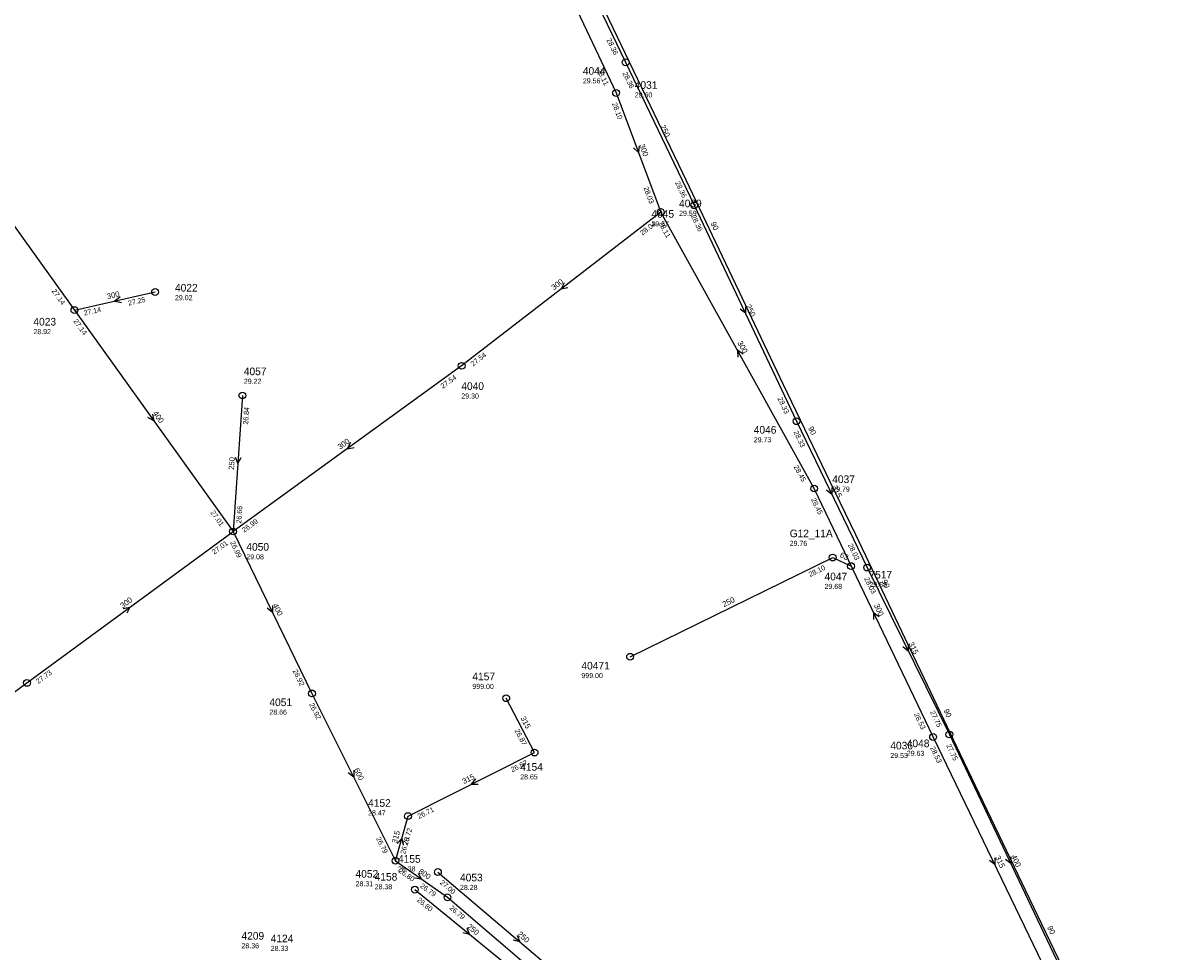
# Model space of a CAD drawing. Header units: metres. Extents: x 179992 to 198392, y 351761 to 369438.
# Tile 50 of 194: x 185445 to 185719, y 359105 to 359325. Entities that reach past the tile are written whole.
import ezdxf

# ---------------------------------------------------------------- set-up
doc = ezdxf.new("R2010")
doc.units = ezdxf.units.M

msp = doc.modelspace()

# ---------------------------------------------------------------- linework, layer by layer
at = {"layer": 'B-WE-RI-GWA-POMPPUT'}
msp.add_circle((185636.79, 359198.37), 0.8, dxfattribs=at)
at = {"layer": 'B-WE-RI-GWA-RIOOLLEIDING', "linetype": 'Continuous'}
for points in [[(185497.3, 359236.67), (185495.08, 359204.52)], [(185566.34, 359152.3), (185559.65, 359165.14)], [(185536.44, 359137.3), (185566.34, 359152.3)], [(185533.47, 359126.74), (185536.44, 359137.3)]]:
    msp.add_lwpolyline(points, dxfattribs=at)
at = {"layer": 'B-WE-RI-GWA-RIOOLLEIDING_BETON_300', "linetype": 'Continuous'}
for points in [[(185585.6, 359308.14), (185596.14, 359280.01)], [(185596.14, 359280.01), (185549.11, 359243.68)], [(185632.41, 359214.7), (185596.14, 359280.01)], [(185457.59, 359256.85), (185476.66, 359261.12)], [(185549.11, 359243.68), (185495.08, 359204.52)], [(185446.38, 359168.75), (185495.08, 359204.52)]]:
    msp.add_lwpolyline(points, dxfattribs=at)
at = {"layer": 'B-WE-RI-GWA-RIOOLLEIDING_BETON_400', "linetype": 'Continuous'}
for points in [[(185545.63, 359392.73), (185585.6, 359308.14)], [(185421.75, 359306.74), (185457.59, 359256.85)], [(185457.59, 359256.85), (185495.08, 359204.52)], [(185495.08, 359204.52), (185513.74, 359166.28)]]:
    msp.add_lwpolyline(points, dxfattribs=at)
at = {"layer": 'B-WE-RI-GWA-RIOOLLEIDING_BETON_600', "linetype": 'Continuous'}
msp.add_lwpolyline([(185513.74, 359166.28), (185533.47, 359126.74)], dxfattribs=at)
at = {"layer": 'B-WE-RI-GWA-RIOOLLEIDING_BETON_800', "linetype": 'Continuous'}
for points in [[(185533.47, 359126.74), (185545.76, 359118.1)], [(185545.76, 359118.1), (185581.91, 359087.18)]]:
    msp.add_lwpolyline(points, dxfattribs=at)
at = {"layer": 'B-WE-RI-GWA-RIOOLLEIDING_PVC_250', "linetype": 'Continuous'}
for points in [[(185588.92, 359174.93), (185636.79, 359198.37)], [(185401.51, 359135.74), (185446.38, 359168.75)]]:
    msp.add_lwpolyline(points, dxfattribs=at)
at = {"layer": 'B-WE-RI-GWA-RIOOLPUT_INSPECTIEPUT'}
for centre in [(185585.6, 359308.14), (185596.14, 359280.01), (185476.66, 359261.12), (185457.59, 359256.85), (185549.11, 359243.68), (185497.3, 359236.67), (185495.08, 359204.52), (185588.92, 359174.93), (185446.38, 359168.75), (185513.74, 359166.28), (185559.65, 359165.14), (185566.34, 359152.3), (185536.44, 359137.3), (185533.47, 359126.74), (185545.76, 359118.1)]:
    msp.add_circle(centre, 0.8, dxfattribs=at)
at = {"layer": 'B-WE-RI-GWA_STROMINGSRICHTING'}
for points in [[(185591.04, 359295.68), (185590.87, 359294.08), (185589.69, 359295.17)], [(185573.32, 359263.3), (185572.62, 359261.84), (185574.2, 359262.16)], [(185468.37, 359260), (185467.12, 359258.98), (185468.69, 359258.6)], [(185615.6, 359246.45), (185614.28, 359247.35), (185614.34, 359245.75)], [(185476.08, 359232.27), (185476.33, 359230.68), (185474.91, 359231.44)], [(185522.84, 359225.53), (185522.09, 359224.1), (185523.68, 359224.36)], [(185495.57, 359222.08), (185496.19, 359220.59), (185497.01, 359221.98)], [(185469.14, 359186.36), (185470.73, 359186.64), (185470, 359185.2)], [(185504.43, 359187.01), (185504.41, 359185.4), (185503.13, 359186.38)], [(185523.61, 359148.12), (185523.6, 359146.51), (185522.32, 359147.48)], [(185552.35, 359146.09), (185551.39, 359144.8), (185553, 359144.8)], [(185533.87, 359130.83), (185534.96, 359132.02), (185535.26, 359130.44)], [(185538.85, 359123.84), (185539.61, 359122.42), (185538.02, 359122.66)]]:
    msp.add_lwpolyline(points, dxfattribs=at)
at = {"layer": 'B-WE-RI-HWA-RIOOLLEIDING', "linetype": 'Continuous'}
for points in [[(185567.33, 359357.97), (185587.86, 359315.38)], [(185587.86, 359315.38), (185604.06, 359281.6)], [(185604.06, 359281.6), (185628.25, 359230.58)], [(185628.25, 359230.58), (185644.93, 359196)], [(185644.93, 359196), (185664.37, 359156.57)], [(185664.37, 359156.57), (185693.4, 359095.56)]]:
    msp.add_lwpolyline(points, dxfattribs=at)
at = {"layer": 'B-WE-RI-HWA-RIOOLPUT_INSPECTIEPUT'}
for centre in [(185587.86, 359315.38), (185604.06, 359281.6), (185628.25, 359230.58), (185644.93, 359196), (185664.37, 359156.57)]:
    msp.add_circle(centre, 0.8, dxfattribs=at)
at = {"layer": 'B-WE-RI-HWA_STROMINGSRICHTING'}
for points in [[(185616.19, 359257.7), (185616.15, 359256.09), (185614.89, 359257.08)], [(185636.61, 359214.9), (185636.59, 359213.29), (185635.32, 359214.27)], [(185654.66, 359177.89), (185654.65, 359176.29), (185653.37, 359177.26)], [(185678.92, 359127.67), (185678.89, 359126.07), (185677.62, 359127.06)]]:
    msp.add_lwpolyline(points, dxfattribs=at)
at = {"layer": 'B-WE-RI-PERSLEIDING-RIOOLPUT_INSPECTIEPUT'}
msp.add_circle((185641.12, 359196.36), 0.8, dxfattribs=at)
at = {"layer": 'B-WE-RI-PERSLEIDING_PE_63', "linetype": 'Continuous'}
msp.add_lwpolyline([(185636.79, 359198.37), (185641.12, 359196.36)], dxfattribs=at)
at = {"layer": 'B-WE-RI-PERSLEIDING_PP_90', "linetype": 'Continuous'}
msp.add_lwpolyline([(185719.07, 359034.26), (185692.889, 359091.077), (185693.88, 359095.764), (185691.011, 359101.739), (185683.394, 359117.692), (185666.955, 359152.026), (185658.433, 359169.902), (185653.94, 359179.248), (185642.241, 359203.757), (185636.208, 359216.235), (185625.192, 359239.216), (185613.937, 359262.907), (185601.358, 359289.198), (185583.991, 359325.428), (185521.799, 359455.403), (185570.742, 359353.184), (185521.799, 359455.403), (185521.8, 359455.4)], dxfattribs=at)
at = {"layer": 'B-WE-RI-VWA-RIOOLLEIDING', "linetype": 'Continuous'}
for points in [[(185689.67, 359095.65), (185660.52, 359155.98)], [(185543.5, 359124.07), (185582.22, 359091.13)]]:
    msp.add_lwpolyline(points, dxfattribs=at)
at = {"layer": 'B-WE-RI-VWA-RIOOLLEIDING_BETON_250', "linetype": 'Continuous'}
msp.add_lwpolyline([(185538.04, 359119.92), (185563.93, 359098.78)], dxfattribs=at)
at = {"layer": 'B-WE-RI-VWA-RIOOLLEIDING_BETON_300', "linetype": 'Continuous'}
msp.add_lwpolyline([(185660.52, 359155.98), (185632.41, 359214.7)], dxfattribs=at)
at = {"layer": 'B-WE-RI-VWA-RIOOLPUT_INSPECTIEPUT'}
for centre in [(185632.41, 359214.7), (185660.52, 359155.98), (185543.5, 359124.07), (185538.04, 359119.92)]:
    msp.add_circle(centre, 0.8, dxfattribs=at)
at = {"layer": 'B-WE-RI-VWA_STROMINGSRICHTING'}
for points in [[(185647.74, 359184.35), (185646.46, 359185.34), (185646.44, 359183.73)], [(185675.12, 359127.42), (185675.1, 359125.82), (185673.82, 359126.8)], [(185550.32, 359110.82), (185550.98, 359109.35), (185549.41, 359109.7)], [(185562.23, 359109.08), (185562.86, 359107.6), (185561.3, 359107.98)]]:
    msp.add_lwpolyline(points, dxfattribs=at)

# ---------------------------------------------------------------- texts
at = {"layer": 'B-WE-RI-GWA_AFM'}
for s, rotation, p in [('300', -69.46, (185591.06, 359295.8)), ('300', 37.69, (185570.91, 359261.49)), ('300', 12.62, (185465.44, 359259.42)), ('300', -60.95, (185614.21, 359249.1)), ('400', -54.38, (185476.06, 359232.42)), ('300', 35.93, (185520.37, 359223.82)), ('250', 86.05, (185495.3, 359219.08)), ('300', 36.3, (185469.02, 359186.32)), ('250', 26.09, (185611.11, 359186.67)), ('400', -63.99, (185504.42, 359187.15)), ('315', -62.48, (185562.97, 359160.45)), ('600', -63.48, (185523.6, 359148.25)), ('315', 26.64, (185549.65, 359144.82)), ('315', 74.29, (185533.78, 359130.74)), ('800', -35.11, (185538.78, 359123.95))]:
    msp.add_text(s, height=1.3, rotation=rotation, dxfattribs=at).set_placement(p)
at = {"layer": 'B-WE-RI-GWA_BOB'}
for s, rotation, p in [('28.11', -64.71, (185581.07, 359313.52)), ('28.10', -69.46, (185584.62, 359305.64)), ('28.03', -69.46, (185592.07, 359285.75)), ('28.04', 37.69, (185591.86, 359274.43)), ('28.11', -60.95, (185595.54, 359277.39)), ('27.14', -54.31, (185452.16, 359261.32)), ('27.25', 12.62, (185470.42, 359257.88)), ('27.14', 12.62, (185459.93, 359255.53)), ('27.14', -54.38, (185457.29, 359254.18)), ('27.54', 37.69, (185551.79, 359243.48)), ('27.54', 35.93, (185544.66, 359238.23)), ('26.84', 86.05, (185498.63, 359229.76)), ('28.45', -60.95, (185627.53, 359219.77)), ('26.66', 86.05, (185497.01, 359206.39)), ('27.01', -54.38, (185489.66, 359209)), ('26.99', 35.93, (185497.76, 359204.24)), ('27.01', 36.3, (185490.67, 359199.04)), ('26.99', -63.99, (185494.34, 359201.93)), ('28.10', 26.09, (185631.47, 359193.76)), ('27.73', 36.3, (185449.06, 359168.48)), ('26.92', -63.99, (185509.14, 359171.6)), ('26.92', -63.48, (185513.02, 359163.69)), ('26.87', -62.48, (185561.6, 359157.5)), ('26.87', 26.64, (185561.07, 359147.64)), ('26.71', 26.64, (185539.03, 359136.59)), ('26.72', 74.29, (185536.33, 359130.27)), ('26.79', -63.48, (185528.82, 359132.02)), ('26.73', 74.29, (185535.74, 359128.18)), ('26.80', -35.11, (185534.07, 359124.12)), ('26.79', -35.11, (185539.16, 359120.54)), ('26.79', -40.54, (185546.11, 359115.43))]:
    msp.add_text(s, height=1.2, rotation=rotation, dxfattribs=at).set_placement(p)
at = {"layer": 'B-WE-RI-GWA_PUTDEKSELNIVEAU'}
for s, p in [('29.60', (185590.02, 359307.08)), ('29.59', (185600.49, 359279.1)), ('29.02', (185481.36, 359259.18)), ('28.92', (185447.9, 359251.16)), ('29.22', (185497.63, 359239.42)), ('29.30', (185549.03, 359235.94)), ('29.76', (185626.63, 359201.13)), ('29.08', (185498.23, 359197.96)), ('999.00', (185577.41, 359169.89)), ('999.00', (185551.64, 359167.34)), ('28.66', (185503.67, 359161.24)), ('28.65', (185562.95, 359145.97)), ('28.47', (185527, 359137.45)), ('28.31', (185524.03, 359120.71)), ('28.28', (185548.72, 359119.84))]:
    msp.add_text(s, height=1.2, dxfattribs=at).set_placement(p)
at = {"layer": 'B-WE-RI-GWA_PUTNUMMER'}
for s, p in [('4031', (185590.02, 359309.12)), ('4039', (185600.49, 359281.14)), ('4022', (185481.36, 359261.22)), ('4023', (185447.9, 359253.2)), ('4057', (185497.63, 359241.46)), ('4040', (185549.03, 359237.98)), ('G12_11A', (185626.63, 359203.17)), ('4050', (185498.23, 359200)), ('40471', (185577.41, 359171.93)), ('4157', (185551.64, 359169.38)), ('4051', (185503.67, 359163.28)), ('4154', (185562.95, 359148.01)), ('4152', (185527, 359139.49)), ('4052', (185524.03, 359122.75)), ('4053', (185548.72, 359121.88))]:
    msp.add_text(s, height=1.8, dxfattribs=at).set_placement(p)
at = {"layer": 'B-WE-RI-HWA_AFM'}
for s, rotation, p in [('250', -64.38, (185595.98, 359300.24)), ('250', -64.63, (185616.19, 359257.83)), ('315', -64.25, (185636.62, 359215.03)), ('315', -63.76, (185654.67, 359178.03)), ('400', -64.55, (185678.92, 359127.8))]:
    msp.add_text(s, height=1.3, rotation=rotation, dxfattribs=at).set_placement(p)
at = {"layer": 'B-WE-RI-HWA_BOB'}
for s, rotation, p in [('28.36', -64.26, (185583.29, 359320.72)), ('28.36', -64.38, (185587.1, 359312.8)), ('28.36', -64.38, (185599.5, 359286.95)), ('28.36', -64.63, (185603.29, 359279.02)), ('28.33', -64.63, (185623.71, 359235.95)), ('28.33', -64.25, (185627.5, 359228)), ('28.03', -64.25, (185640.35, 359201.34)), ('28.03', -63.76, (185644.2, 359193.41)), ('27.75', -63.76, (185659.75, 359161.87)), ('27.75', -64.55, (185663.6, 359153.99))]:
    msp.add_text(s, height=1.2, rotation=rotation, dxfattribs=at).set_placement(p)
at = {"layer": 'B-WE-RI-HWA_PUTDEKSELNIVEAU'}
for s, p in [('29.56', (185577.75, 359310.41)), ('29.67', (185593.95, 359276.63)), ('29.73', (185618.14, 359225.61)), ('29.68', (185634.86, 359190.96)), ('29.63', (185654.3, 359151.53)), ('28.33', (185503.98, 359105.43))]:
    msp.add_text(s, height=1.2, dxfattribs=at).set_placement(p)
at = {"layer": 'B-WE-RI-HWA_PUTNUMMER'}
for s, p in [('4044', (185577.75, 359312.45)), ('4045', (185593.95, 359278.67)), ('4046', (185618.14, 359227.65)), ('4047', (185634.86, 359193)), ('4048', (185654.3, 359153.57)), ('4124', (185503.98, 359107.47))]:
    msp.add_text(s, height=1.8, dxfattribs=at).set_placement(p)
at = {"layer": 'B-WE-RI-PERSLEIDING_AFM'}
for s, rotation, p in [('90', -64.43, (185607.89, 359277.34)), ('90', -64.39, (185630.95, 359228.99)), ('63', -24.9, (185638.34, 359198.52)), ('90', -64.48, (185648.34, 359192.77)), ('90', -64.51, (185662.94, 359162.24)), ('90', -64.48, (185687.45, 359110.99))]:
    msp.add_text(s, height=1.3, rotation=rotation, dxfattribs=at).set_placement(p)
at = {"layer": 'B-WE-RI-PERSLEIDING_PUTDEKSELNIVEAU'}
msp.add_text('29.58', height=1.2, dxfattribs=at).set_placement((185645.47, 359191.39))
at = {"layer": 'B-WE-RI-PERSLEIDING_PUTNUMMER'}
msp.add_text('7517', height=1.8, dxfattribs=at).set_placement((185645.47, 359193.43))
at = {"layer": 'B-WE-RI-VWA_AFM'}
for s, rotation, p in [('300', -64.42, (185646.5, 359187.09)), ('315', -64.21, (185675.12, 359127.56)), ('250', -39.23, (185550.27, 359110.95)), ('250', -40.39, (185562.18, 359109.19))]:
    msp.add_text(s, height=1.3, rotation=rotation, dxfattribs=at).set_placement(p)
at = {"layer": 'B-WE-RI-VWA_BOB'}
for s, rotation, p in [('28.45', -64.42, (185631.65, 359212.12)), ('28.53', -64.42, (185655.96, 359161.34)), ('28.53', -64.21, (185659.77, 359153.4)), ('27.00', -40.39, (185543.86, 359121.4)), ('26.80', -39.23, (185538.45, 359117.26))]:
    msp.add_text(s, height=1.2, rotation=rotation, dxfattribs=at).set_placement(p)
at = {"layer": 'B-WE-RI-VWA_PUTDEKSELNIVEAU'}
for s, p in [('29.79', (185636.69, 359213.94)), ('29.53', (185650.41, 359151.01)), ('28.38', (185534.06, 359124.22)), ('28.38', (185528.55, 359120)), ('28.36', (185497.07, 359106.06))]:
    msp.add_text(s, height=1.2, dxfattribs=at).set_placement(p)
at = {"layer": 'B-WE-RI-VWA_PUTNUMMER'}
for s, p in [('4037', (185636.69, 359215.98)), ('4036', (185650.41, 359153.05)), ('4155', (185534.06, 359126.26)), ('4158', (185528.55, 359122.04)), ('4209', (185497.07, 359108.1))]:
    msp.add_text(s, height=1.8, dxfattribs=at).set_placement(p)

doc.saveas('drawing.dxf')
